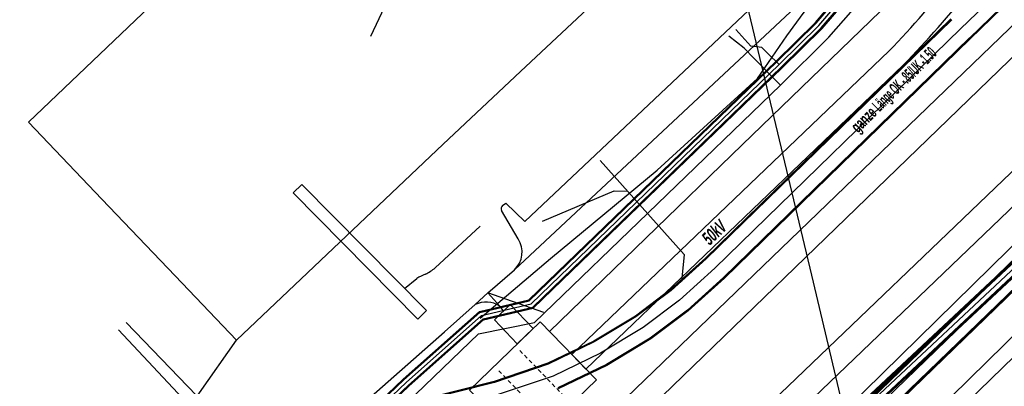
# Model space of a CAD drawing. Header units: metres. Extents: x 2695563 to 2696938, y 1260544 to 1262032.
# Tile 22 of 256: x 2695726 to 2695763, y 1261041 to 1261055. Entities that reach past the tile are written whole.
import ezdxf

# ---------------------------------------------------------------- set-up
doc = ezdxf.new("R2010")
doc.units = ezdxf.units.M
doc.linetypes.add('AUSGEZOGEN', pattern=[0])
doc.linetypes.add('STRICHLINIE2_S3', pattern=[0.25, 0.15, -0.1])
for name, color, linetype in [('AW_LK_Haltung', 24, 'AUSGEZOGEN'), ('EW_Hoehenpunkt_Text', 7, 'AUSGEZOGEN'), ('EW_LK_Bauwerk_FL_Linie_Punkt', 1, 'AUSGEZOGEN'), ('EW_LK_Trasseabs', 1, 'AUSGEZOGEN'), ('EW_LK_Trasseabs_Text', 1, 'AUSGEZOGEN'), ('EW_LK_Trasserand', 1, 'AUSGEZOGEN'), ('FM_LK_SW_TRASSEKANTE', 94, 'AUSGEZOGEN'), ('GA_LK_Leitung', 32, 'AUSGEZOGEN'), ('WA_LK_Leitung', 171, 'AUSGEZOGEN')]:
    doc.layers.add(name, color=color, linetype=linetype)
doc.styles.add('ARIALNARROW', font='ARIALN.TTF')
pattern_1 = [(0, (2708005, 1273150), (6075, 6075), [6075, -6075]), (90, (2708005, 1273150), (-6075, 6075), [6075, -6075])]

# ---------------------------------------------------------------- blocks, each defined once
blk = doc.blocks.new('COMPLEXOBJECT_1771')
at = {"layer": 'EW_LK_Trasserand', "color": 1, "linetype": 'AUSGEZOGEN', "transparency": 33554687}
blk.add_line((5746.653, 11041.556), (5758.605, 11053.003), dxfattribs=at)
for points in [[(5761.168, 11055.903), (5765.807, 11061.529), (5765.165, 11062.019), (5760.549, 11056.423)], [(5758.069, 11053.543), (5746.117, 11042.11), (5746.653, 11041.556)]]:
    blk.add_lwpolyline(points, dxfattribs=at)
for centre, radius, start, end in [((5736.355, 11074.749), 30.352, 315.6782, 322.8575), ((5727.195, 11083.345), 43.672, 315.9903, 321.0696)]:
    blk.add_arc(centre, radius, start, end, dxfattribs=at)
blk = doc.blocks.new('COMPLEXOBJECT_2297')
at = {"layer": 'EW_LK_Trasseabs', "color": 1, "linetype": 'AUSGEZOGEN', "transparency": 33554687}
for p, q in [((5740.972, 11045.375), (5742.669, 11046.937)), ((5739.814, 11044.601), (5740.286, 11044.967))]:
    blk.add_line(p, q, dxfattribs=at)
for centre, radius, start, end in [((5739.845, 11046.724), 1.758, 295.5463, 309.877), ((5741.175, 11043.698), 1.55, 111.6718, 125.0159)]:
    blk.add_arc(centre, radius, start, end, dxfattribs=at)
blk = doc.blocks.new('COMPLEXOBJECT_2409')
at = {"layer": 'EW_LK_Trasseabs', "color": 1, "linetype": 'AUSGEZOGEN', "transparency": 33554687}
blk.add_line((5744.103, 11046.467), (5743.474, 11047.533), dxfattribs=at)
for centre, radius, start, end in [((5743.599, 11047.603), 0.143, 126.3635, 209.2355), ((5743.31, 11045.971), 0.935, 313.6828, 32.019)]:
    blk.add_arc(centre, radius, start, end, dxfattribs=at)
blk = doc.blocks.new('COMPLEXOBJECT_2755')
at = {"layer": 'FM_LK_SW_TRASSEKANTE', "color": 94, "linetype": 'AUSGEZOGEN', "transparency": 33554687}
blk.add_line((5727.343, 11011.463), (5768.592, 11051.978), dxfattribs=at)

msp = doc.modelspace()

# ---------------------------------------------------------------- hatches: boundary and pattern name
at = {"layer": 'EW_LK_Bauwerk_FL_Linie_Punkt', "lineweight": 18, "transparency": 33554687}
h = msp.add_hatch(dxfattribs=at)
h.set_pattern_fill('MUSTER', color=1, scale=4050, style=0, pattern_type=2)
h.set_pattern_definition([(0, (2703955, 1269100), (4050, 4050), [4050, -4050]), (90, (2703955, 1269100), (-4050, 4050), [4050, -4050])])
h.paths.add_polyline_path([(2695748.013, 1261040.963), (2695745.893, 1261043.155), (2695743.234, 1261040.582), (2695745.354, 1261038.39)], flags=0)
at = {"layer": 'EW_LK_Trasserand', "lineweight": 18, "transparency": 33554687}
h = msp.add_hatch(dxfattribs=at)
h.set_pattern_fill('MUSTER', color=1, scale=6075, style=0, pattern_type=2)
h.set_pattern_definition(pattern_1)
h.paths.add_polyline_path([(2695722.339, 1261014.616), (2695722.973, 1261013.952), (2695740.509, 1261030.698), (2695765.875, 1261055.225), (2695796.332, 1261084.212), (2695795.758, 1261084.829), (2695765.279, 1261055.852), (2695739.873, 1261031.361)], flags=0)
h = msp.add_hatch(dxfattribs=at)
h.set_pattern_fill('MUSTER', color=1, scale=6075, style=0, pattern_type=2)
h.set_pattern_definition(pattern_1)
h.paths.add_polyline_path([(2695747.623, 1261041.366), (2695759.575, 1261052.813), (2695759.662, 1261052.903), (2695759.748, 1261052.993), (2695759.834, 1261053.084), (2695759.92, 1261053.174), (2695760.006, 1261053.265), (2695760.091, 1261053.356), (2695760.176, 1261053.448), (2695760.261, 1261053.539), (2695760.345, 1261053.631), (2695760.43, 1261053.724), (2695760.514, 1261053.816), (2695760.598, 1261053.909), (2695760.681, 1261054.001), (2695760.764, 1261054.094), (2695760.847, 1261054.188), (2695760.93, 1261054.281), (2695761.012, 1261054.375), (2695761.095, 1261054.469), (2695761.176, 1261054.564), (2695761.258, 1261054.658), (2695761.339, 1261054.753), (2695761.421, 1261054.848), (2695761.501, 1261054.943), (2695761.582, 1261055.038), (2695761.662, 1261055.134), (2695761.742, 1261055.23), (2695761.822, 1261055.326), (2695761.901, 1261055.423), (2695761.98, 1261055.519), (2695762.059, 1261055.616), (2695762.138, 1261055.713), (2695766.777, 1261061.339), (2695766.135, 1261061.829), (2695761.519, 1261056.233), (2695761.445, 1261056.135), (2695761.37, 1261056.038), (2695761.295, 1261055.941), (2695761.22, 1261055.844), (2695761.144, 1261055.748), (2695761.067, 1261055.652), (2695760.991, 1261055.556), (2695760.914, 1261055.46), (2695760.836, 1261055.365), (2695760.759, 1261055.27), (2695760.681, 1261055.176), (2695760.602, 1261055.081), (2695760.523, 1261054.988), (2695760.444, 1261054.894), (2695760.364, 1261054.801), (2695760.284, 1261054.708), (2695760.204, 1261054.615), (2695760.123, 1261054.523), (2695760.042, 1261054.431), (2695759.96, 1261054.339), (2695759.878, 1261054.248), (2695759.796, 1261054.157), (2695759.713, 1261054.066), (2695759.63, 1261053.976), (2695759.547, 1261053.886), (2695759.463, 1261053.796), (2695759.379, 1261053.707), (2695759.295, 1261053.618), (2695759.21, 1261053.529), (2695759.125, 1261053.441), (2695759.039, 1261053.353), (2695747.087, 1261041.92)], flags=0)
h = msp.add_hatch(dxfattribs=at)
h.set_pattern_fill('MUSTER', color=1, scale=6075, style=0, pattern_type=2)
h.set_pattern_definition(pattern_1)
h.paths.add_polyline_path([(2695741.614, 1261043.572), (2695736.916, 1261048.324), (2695736.593, 1261048.005), (2695741.291, 1261043.252)], flags=0)
h = msp.add_hatch(dxfattribs=at)
h.set_pattern_fill('MUSTER', color=1, scale=6075, style=0, pattern_type=2)
h.set_pattern_definition(pattern_1)
h.paths.add_polyline_path([(2695745.63, 1261042.9), (2695744.767, 1261043.802), (2695744.171, 1261043.231), (2695745.037, 1261042.327)], flags=0)

# ---------------------------------------------------------------- linework, layer by layer
at = {"layer": 'AW_LK_Haltung', "color": 255, "transparency": 33554687}
for p, q in [((2695798.45, 1261089.728), (2695761.732, 1261054.183)), ((2695761.732, 1261054.183), (2695752.478, 1261045.169)), ((2695752.478, 1261045.169), (2695751.141, 1261043.962)), ((2695751.141, 1261043.962), (2695749.774, 1261042.937)), ((2695749.774, 1261042.937), (2695748.165, 1261041.968)), ((2695748.165, 1261041.968), (2695746.384, 1261041.11)), ((2695746.384, 1261041.11), (2695744.314, 1261040.409))]:
    msp.add_line(p, q, dxfattribs=at)
at = {"layer": 'AW_LK_Haltung', "linetype": 'AUSGEZOGEN', "transparency": 33554687}
for p, q in [((2695798.784, 1261089.383), (2695762.066, 1261053.838)), ((2695798.798, 1261089.369), (2695762.08, 1261053.824)), ((2695798.812, 1261089.354), (2695762.094, 1261053.809)), ((2695761.369, 1261054.555), (2695752.122, 1261045.548)), ((2695761.383, 1261054.541), (2695752.136, 1261045.534)), ((2695761.397, 1261054.527), (2695752.15, 1261045.519)), ((2695762.067, 1261053.839), (2695752.806, 1261044.819)), ((2695762.081, 1261053.825), (2695752.82, 1261044.804)), ((2695762.095, 1261053.811), (2695752.834, 1261044.79)), ((2695752.122, 1261045.548), (2695750.81, 1261044.364)), ((2695752.136, 1261045.534), (2695750.823, 1261044.348)), ((2695752.15, 1261045.519), (2695750.836, 1261044.333)), ((2695752.806, 1261044.819), (2695751.446, 1261043.591)), ((2695752.82, 1261044.804), (2695751.459, 1261043.576)), ((2695752.834, 1261044.79), (2695751.472, 1261043.56)), ((2695750.81, 1261044.364), (2695749.483, 1261043.369)), ((2695750.823, 1261044.348), (2695749.494, 1261043.352)), ((2695750.836, 1261044.333), (2695749.506, 1261043.336)), ((2695751.446, 1261043.591), (2695750.042, 1261042.538)), ((2695751.459, 1261043.576), (2695750.054, 1261042.522)), ((2695751.472, 1261043.56), (2695750.065, 1261042.505)), ((2695749.483, 1261043.369), (2695747.917, 1261042.426)), ((2695749.494, 1261043.352), (2695747.927, 1261042.408)), ((2695749.506, 1261043.336), (2695747.937, 1261042.391)), ((2695747.917, 1261042.426), (2695746.187, 1261041.592)), ((2695747.927, 1261042.408), (2695746.195, 1261041.574)), ((2695750.042, 1261042.538), (2695748.393, 1261041.545)), ((2695750.054, 1261042.522), (2695748.403, 1261041.528)), ((2695750.065, 1261042.505), (2695748.413, 1261041.51)), ((2695747.937, 1261042.391), (2695746.202, 1261041.555)), ((2695746.187, 1261041.592), (2695744.167, 1261040.908)), ((2695746.195, 1261041.574), (2695744.173, 1261040.889)), ((2695746.202, 1261041.555), (2695744.178, 1261040.87)), ((2695748.393, 1261041.545), (2695746.566, 1261040.665)), ((2695748.403, 1261041.528), (2695746.573, 1261040.646)), ((2695748.413, 1261041.51), (2695746.581, 1261040.628)), ((2695744.167, 1261040.908), (2695738.282, 1261039.426)), ((2695744.173, 1261040.889), (2695738.288, 1261039.407)), ((2695744.178, 1261040.87), (2695738.293, 1261039.388))]:
    msp.add_line(p, q, dxfattribs=at)
at = {"layer": 'AW_LK_Haltung', "color": 24, "linetype": 'AUSGEZOGEN', "transparency": 33554687}
for points in [[(2695739.519, 1261053.903), (2695740.246, 1261055.468), (2695740.523, 1261055.544)], [(2695748.161, 1261049.226), (2695751.316, 1261045.688), (2695751.223, 1261044.668)], [(2695745.98, 1261046.939), (2695748.687, 1261048.083), (2695749.151, 1261048.067)]]:
    msp.add_lwpolyline(points, dxfattribs=at)
at = {"layer": 'EW_LK_Bauwerk_FL_Linie_Punkt', "color": 1, "linetype": 'AUSGEZOGEN', "transparency": 33554687}
msp.add_line((2695756.116, 1261044.903), (2695759.729, 1261029.705), dxfattribs=at)
at = {"layer": 'EW_LK_Bauwerk_FL_Linie_Punkt', "color": 1, "linetype": 'STRICHLINIE2_S3', "transparency": 33554687}
for p, q in [((2695746.975, 1261040.167), (2695745.063, 1261042.143)), ((2695746.184, 1261039.402), (2695744.272, 1261041.378))]:
    msp.add_line(p, q, dxfattribs=at)
at = {"layer": 'EW_LK_Bauwerk_FL_Linie_Punkt', "color": 1, "linetype": 'AUSGEZOGEN', "transparency": 33554687}
msp.add_lwpolyline([(2695748.013, 1261040.963), (2695745.893, 1261043.155), (2695743.234, 1261040.582), (2695745.354, 1261038.39), (2695748.013, 1261040.963)], close=True, dxfattribs=at)
at = {"layer": 'EW_LK_Trasseabs', "color": 1, "linetype": 'AUSGEZOGEN', "transparency": 33554687}
for p, q in [((2695752.847, 1261058.631), (2695756.116, 1261044.903)), ((2695744.926, 1261045.105), (2695756.976, 1261056.373)), ((2695744.484, 1261047.528), (2695744.602, 1261047.616)), ((2695744.602, 1261047.616), (2695745.316, 1261046.924)), ((2695743.931, 1261044.236), (2695744.926, 1261045.105)), ((2695743.444, 1261043.798), (2695743.931, 1261044.236)), ((2695746.03, 1261043.501), (2695743.931, 1261044.236)), ((2695744.377, 1261043.742), (2695743.931, 1261044.236)), ((2695742.297, 1261042.768), (2695743.444, 1261043.798)), ((2695744.522, 1261043.567), (2695744.377, 1261043.742)), ((2695736.04, 1261037.274), (2695742.297, 1261042.768))]:
    msp.add_line(p, q, dxfattribs=at)
for points in [[(2695745.316, 1261046.924), (2695755.31, 1261056.367), (2695752.847, 1261058.947)], [(2695746.245, 1261042.79), (2695753.511, 1261049.81), (2695761.318, 1261057.376)], [(2695743.631, 1261043.285), (2695746.291, 1261045.535), (2695750.301, 1261048.861), (2695754.078, 1261052.311), (2695755.187, 1261053.916), (2695756.976, 1261056.373)]]:
    msp.add_lwpolyline(points, dxfattribs=at)
msp.add_arc((2695743.862, 1261042.969), 0.928, 56.3366, 116.7937, dxfattribs=at)
at = {"layer": 'EW_LK_Trasserand', "color": 1, "linetype": 'AUSGEZOGEN', "transparency": 33554687}
for points in [[(2695722.339, 1261014.616), (2695722.973, 1261013.952), (2695740.509, 1261030.698), (2695765.875, 1261055.225), (2695796.332, 1261084.212), (2695795.758, 1261084.829), (2695765.279, 1261055.852), (2695739.873, 1261031.361), (2695722.339, 1261014.616)], [(2695741.614, 1261043.572), (2695736.916, 1261048.324), (2695736.593, 1261048.005), (2695741.291, 1261043.252), (2695741.614, 1261043.572)], [(2695745.63, 1261042.9), (2695744.767, 1261043.802), (2695744.171, 1261043.231), (2695745.037, 1261042.327), (2695745.63, 1261042.9)]]:
    msp.add_lwpolyline(points, close=True, dxfattribs=at)
at = {"layer": 'FM_LK_SW_TRASSEKANTE', "linetype": 'AUSGEZOGEN', "transparency": 33554687}
for p, q in [((2695728.294, 1261011.289), (2695806.885, 1261087.167)), ((2695728.313, 1261011.27), (2695806.904, 1261087.148)), ((2695728.332, 1261011.25), (2695806.923, 1261087.128)), ((2695728.85, 1261010.714), (2695807.441, 1261086.592)), ((2695728.869, 1261010.694), (2695807.46, 1261086.572)), ((2695728.888, 1261010.675), (2695807.479, 1261086.553)), ((2695807.549, 1261086.47), (2695727.777, 1261011.838)), ((2695807.57, 1261086.447), (2695727.798, 1261011.815)), ((2695807.592, 1261086.424), (2695727.82, 1261011.792)), ((2695807.822, 1261086.178), (2695728.05, 1261011.546)), ((2695807.844, 1261086.155), (2695728.072, 1261011.523)), ((2695807.865, 1261086.132), (2695728.093, 1261011.5))]:
    msp.add_line(p, q, dxfattribs=at)
at = {"layer": 'FM_LK_SW_TRASSEKANTE', "color": 255, "transparency": 33554687}
for p, q in [((2695728.591, 1261010.982), (2695807.182, 1261086.86)), ((2695807.707, 1261086.301), (2695727.935, 1261011.669))]:
    msp.add_line(p, q, dxfattribs=at)
at = {"layer": 'FM_LK_SW_TRASSEKANTE', "color": 94, "linetype": 'AUSGEZOGEN', "transparency": 33554687}
for points in [[(2695852.266, 1261123.173), (2695848.59, 1261126.089), (2695846.746, 1261125.677), (2695843.596, 1261124.03), (2695806.652, 1261088.671), (2695743.052, 1261027.688)], [(2695732.68, 1261064.74), (2695736.824, 1261060.4), (2695726.626, 1261050.663), (2695729.388, 1261047.77), (2695732.15, 1261044.877), (2695734.463, 1261042.454)], [(2695748.07, 1261055.319), (2695745.157, 1261052.578), (2695742.243, 1261049.838), (2695734.463, 1261042.454)], [(2695724.73, 1261033.225), (2695725.344, 1261032.373), (2695716.111, 1261023.509), (2695730.276, 1261036.507), (2695734.463, 1261042.454)]]:
    msp.add_lwpolyline(points, dxfattribs=at)
at = {"layer": 'GA_LK_Leitung', "linetype": 'AUSGEZOGEN', "transparency": 33554687}
for p, q in [((2695756.266, 1261054.426), (2695767.116, 1261067.084)), ((2695756.28, 1261054.413), (2695767.13, 1261067.071)), ((2695756.294, 1261054.401), (2695767.144, 1261067.058)), ((2695756.486, 1261054.221), (2695767.336, 1261066.88)), ((2695756.5, 1261054.209), (2695767.35, 1261066.867)), ((2695756.514, 1261054.196), (2695767.364, 1261066.854)), ((2695754.781, 1261052.962), (2695756.266, 1261054.426)), ((2695754.794, 1261052.948), (2695756.28, 1261054.413)), ((2695754.807, 1261052.935), (2695756.294, 1261054.401)), ((2695754.991, 1261052.747), (2695756.486, 1261054.221)), ((2695755.004, 1261052.734), (2695756.5, 1261054.209)), ((2695755.017, 1261052.72), (2695756.514, 1261054.196)), ((2695745.469, 1261043.977), (2695754.781, 1261052.962)), ((2695745.479, 1261043.96), (2695754.794, 1261052.948)), ((2695745.488, 1261043.943), (2695754.807, 1261052.935)), ((2695745.618, 1261043.703), (2695754.991, 1261052.747)), ((2695745.627, 1261043.686), (2695755.004, 1261052.734)), ((2695745.637, 1261043.669), (2695755.017, 1261052.72)), ((2695743.607, 1261043.541), (2695745.469, 1261043.977)), ((2695743.616, 1261043.523), (2695745.479, 1261043.96)), ((2695743.625, 1261043.506), (2695745.488, 1261043.943)), ((2695740.737, 1261040.991), (2695743.607, 1261043.541)), ((2695740.75, 1261040.978), (2695743.616, 1261043.523)), ((2695743.749, 1261043.266), (2695745.618, 1261043.703)), ((2695743.758, 1261043.249), (2695745.627, 1261043.686)), ((2695743.767, 1261043.231), (2695745.637, 1261043.669)), ((2695740.762, 1261040.964), (2695743.625, 1261043.506)), ((2695740.94, 1261040.77), (2695743.749, 1261043.266)), ((2695740.952, 1261040.756), (2695743.758, 1261043.249)), ((2695740.965, 1261040.743), (2695743.767, 1261043.231)), ((2695735.46, 1261035.995), (2695740.737, 1261040.991)), ((2695735.473, 1261035.981), (2695740.75, 1261040.978)), ((2695735.486, 1261035.967), (2695740.762, 1261040.964)), ((2695735.666, 1261035.777), (2695740.94, 1261040.77)), ((2695735.679, 1261035.763), (2695740.952, 1261040.756)), ((2695735.692, 1261035.749), (2695740.965, 1261040.743))]:
    msp.add_line(p, q, dxfattribs=at)
at = {"layer": 'GA_LK_Leitung', "color": 255, "linetype": 'AUSGEZOGEN', "transparency": 33554687}
for p, q in [((2695756.39, 1261054.311), (2695767.24, 1261066.969)), ((2695754.899, 1261052.841), (2695756.39, 1261054.311)), ((2695745.553, 1261043.823), (2695754.899, 1261052.841)), ((2695743.687, 1261043.386), (2695745.553, 1261043.823)), ((2695740.851, 1261040.867), (2695743.687, 1261043.386)), ((2695735.576, 1261035.872), (2695740.851, 1261040.867))]:
    msp.add_line(p, q, dxfattribs=at)
at = {"layer": 'GA_LK_Leitung', "color": 32, "linetype": 'AUSGEZOGEN', "transparency": 33554687}
msp.add_line((2695730.074, 1261016.646), (2695769.151, 1261054.06), dxfattribs=at)
for points in [[(2695754.899, 1261052.841), (2695754.478, 1261053.25), (2695754.24, 1261053.481), (2695753.833, 1261053.532), (2695753.261, 1261054.155)], [(2695748.184, 1261026.419), (2695748.197, 1261026.908), (2695748.203, 1261027.116), (2695748.21, 1261027.337), (2695748.65, 1261027.728), (2695755.284, 1261033.617), (2695774.02, 1261051.821)], [(2695733.984, 1261037.889), (2695732.622, 1261040.057), (2695730.021, 1261042.843)]]:
    msp.add_lwpolyline(points, dxfattribs=at)
at = {"layer": 'WA_LK_Leitung', "color": 7, "linetype": 'AUSGEZOGEN', "transparency": 33554687}
for points in [[(2695722.774, 1261023.016), (2695723.181, 1261023.388), (2695723.732, 1261023.908), (2695736.416, 1261035.865), (2695741.209, 1261040.431), (2695743.57, 1261042.701), (2695745.68, 1261043.119), (2695754.943, 1261052.063), (2695756.77, 1261053.865), (2695764.114, 1261062.228), (2695765.018, 1261063.257)], [(2695754.943, 1261052.063), (2695754.811, 1261052.196), (2695753.946, 1261053.073), (2695753.586, 1261053.46), (2695753, 1261053.907)], [(2695747.653, 1261025.769), (2695747.687, 1261026.658), (2695747.724, 1261027.619), (2695748.699, 1261028.479), (2695754.703, 1261033.774), (2695772.087, 1261050.831), (2695773.594, 1261052.294)], [(2695734.409, 1261038.239), (2695732.959, 1261040.37), (2695730.31, 1261043.119)]]:
    msp.add_lwpolyline(points, dxfattribs=at)

# ---------------------------------------------------------------- block references
at = {"layer": 'EW_LK_Trasseabs', "color": 1, "linetype": 'AUSGEZOGEN', "lineweight": -3, "transparency": 33554687}
for name in ['COMPLEXOBJECT_2409', 'COMPLEXOBJECT_2297']:
    msp.add_blockref(name, (2690000.97, 1249999.81), dxfattribs=at)
at = {"layer": 'EW_LK_Trasserand', "color": 1, "linetype": 'AUSGEZOGEN', "lineweight": -3, "transparency": 33554687}
msp.add_blockref('COMPLEXOBJECT_1771', (2690000.97, 1249999.81), dxfattribs=at)
at = {"layer": 'FM_LK_SW_TRASSEKANTE', "color": 94, "linetype": 'AUSGEZOGEN', "lineweight": -3, "transparency": 33554687}
msp.add_blockref('COMPLEXOBJECT_2755', (2690000.97, 1249999.81), dxfattribs=at)

# ---------------------------------------------------------------- texts
at = {"layer": 'EW_Hoehenpunkt_Text', "color": 1, "transparency": 33554687, "insert": (2695759.048, 1261052.052), "char_height": 0.45675, "width": 5.32134, "attachment_point": 2, "rotation": 44.874, "style": 'ARIALNARROW'}
msp.add_mtext('\\A1;{\\fArial Narrow|i0|b1;\\H0.456750;\\W0.700000;\\C1;ganze \\W0.490000;Länge OK -.85/UK -1.50}\\P', dxfattribs=at)
at = {"layer": 'EW_LK_Trasseabs_Text', "color": 1, "transparency": 33554687, "insert": (2695752.455, 1261046.518), "char_height": 0.5075, "width": 1.1278, "attachment_point": 5, "rotation": 43.7391, "style": 'ARIALNARROW'}
msp.add_mtext('\\A1;{\\fArial Narrow|i1|b1;\\H0.507500;\\W0.700000;\\C1;50kV}\\P', dxfattribs=at)

doc.saveas('drawing.dxf')
